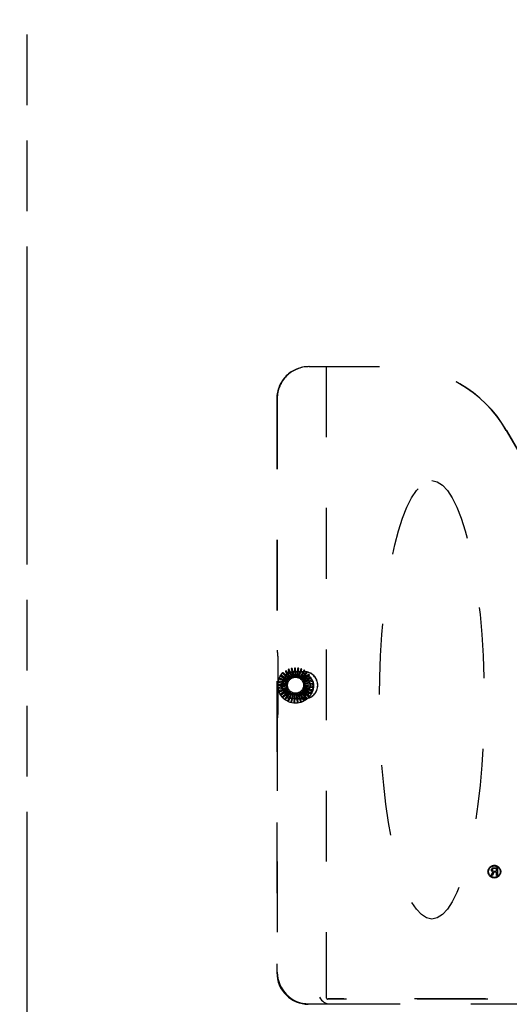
# Model space of a CAD drawing. Header units: inches. Extents: x 0 to 202, y 0 to 130.
# Tile 35 of 77: x 70 to 78, y 45 to 60. Entities that reach past the tile are written whole.
import ezdxf

# ---------------------------------------------------------------- set-up
doc = ezdxf.new("R2010")
doc.units = ezdxf.units.IN
doc.header["$LTSCALE"] = 11.091132
doc.header["$MEASUREMENT"] = 0
doc.linetypes.add('HIDDEN', pattern=[0.2, 0.1, -0.1])
doc.linetypes.add('PHANTOM', pattern=[0.8, 0.45, -0.05, 0.1, -0.05, 0.1, -0.05])
doc.layers.get('0').update_dxf_attribs({"linetype": 'CONTINUOUS'})
for name, color, linetype in [('02___PRT_ALL_AXES', 7, 'CONTINUOUS'), ('AVAILABLE_DOOR_SPACE', 7, 'CONTINUOUS'), ('DEFAULT_2', 8, 'HIDDEN'), ('DIMENSIONS', 7, 'CONTINUOUS')]:
    doc.layers.add(name, color=color, linetype=linetype)
doc.styles.get("Standard").update_dxf_attribs({"font": 'txt', "width": 0.8})
doc.dimstyles.new('DIMSTYLE_3', dxfattribs={"dimtxt": 0.925249, "dimasz": 1.186217, "dimexe": 0.09, "dimexo": 0.07, "dimgap": 0.039, "dimtad": 0, "dimtih": 1, "dimtoh": 1, "dimzin": 4, "dimdsep": 46, "dimtxsty": 'Standard', "dimblk": '_FILLED', "dimblk1": '_FILLED', "dimblk2": '_FILLED', "dimcen": 0.09, "dimadec": 0, "dimazin": 0, "dimtfac": 1, "dimtofl": 0, "dimtmove": 0, "dimatfit": 3, "dimldrblk": '_FILLED', "dimfxl": 0, "dimtolj": 1, "dimtzin": 4, "dimarcsym": 0})

# ---------------------------------------------------------------- blocks, each defined once
blk = doc.blocks.new('_FILLED')
at = {"color": 0, "linetype": 'ByBlock'}
blk.add_solid([(0, 0), (-1, 0.2), (-1, -0.2)], dxfattribs=at)
blk = doc.blocks.new('*D11')
at = {"layer": 'DIMENSIONS', "color": 2, "linetype": 'Continuous'}
for p, q in [((70.091, 85.277), (76.497, 85.277)), ((87.529, 85.277), (81.123, 85.277))]:
    blk.add_line(p, q, dxfattribs=at)
at = {"layer": 'DIMENSIONS', "color": 2, "linetype": 'Continuous', "xscale": 1.1862172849, "yscale": 1.1862172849, "zscale": 1.1862172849, "rotation": 180}
blk.add_blockref('_FILLED', (70.091, 85.277), dxfattribs=at)
at = {"layer": 'DIMENSIONS', "color": 2, "linetype": 'Continuous', "xscale": 1.1862172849, "yscale": 1.1862172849, "zscale": 1.1862172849}
blk.add_blockref('_FILLED', (87.529, 85.277), dxfattribs=at)
at = {"layer": 'DIMENSIONS', "color": 2, "linetype": 'Continuous', "insert": (78.81, 85.739), "char_height": 0.9252, "width": 3.701, "attachment_point": 2, "line_spacing_factor": 0.9}
blk.add_mtext('17.44', dxfattribs=at)
blk = doc.blocks.new('*D13')
at = {"layer": 'DIMENSIONS', "color": 2, "linetype": 'Continuous'}
for p, q in [((66.466, 83.507), (64.094, 83.507)), ((70.091, 83.507), (72.369, 83.507))]:
    blk.add_line(p, q, dxfattribs=at)
at = {"layer": 'DIMENSIONS', "color": 2, "linetype": 'Continuous', "xscale": 1.1862172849, "yscale": 1.1862172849, "zscale": 1.1862172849}
blk.add_blockref('_FILLED', (66.466, 83.507), dxfattribs=at)
at = {"layer": 'DIMENSIONS', "color": 2, "linetype": 'Continuous', "xscale": 1.1862172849, "yscale": 1.1862172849, "zscale": 1.1862172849, "rotation": 180}
blk.add_blockref('_FILLED', (70.091, 83.507), dxfattribs=at)
at = {"layer": 'DIMENSIONS', "color": 2, "linetype": 'Continuous', "insert": (72.832, 83.97), "char_height": 0.9252, "width": 2.9608, "attachment_point": 1, "line_spacing_factor": 0.9}
blk.add_mtext('3.63', dxfattribs=at)

msp = doc.modelspace()

# ---------------------------------------------------------------- linework, layer by layer
at = {"layer": '02___PRT_ALL_AXES', "color": 8, "linetype": 'HIDDEN'}
for p, q in [((77.369, 46.828), (77.392, 46.889)), ((77.387, 46.828), (77.369, 46.828)), ((77.372, 46.924), (77.374, 46.932)), ((77.372, 46.913), (77.372, 46.924)), ((77.374, 46.905), (77.372, 46.913)), ((77.374, 46.932), (77.382, 46.942)), ((77.382, 46.894), (77.374, 46.905)), ((77.382, 46.942), (77.392, 46.95)), ((77.392, 46.889), (77.382, 46.894)), ((77.39, 46.932), (77.387, 46.924)), ((77.387, 46.924), (77.387, 46.916)), ((77.387, 46.916), (77.39, 46.908)), ((77.408, 46.884), (77.387, 46.828)), ((77.395, 46.937), (77.39, 46.932)), ((77.39, 46.908), (77.395, 46.902)), ((77.392, 46.95), (77.405, 46.953)), ((77.403, 46.94), (77.395, 46.937)), ((77.395, 46.902), (77.403, 46.9)), ((77.452, 46.94), (77.403, 46.94)), ((77.403, 46.9), (77.452, 46.9)), ((77.405, 46.953), (77.468, 46.953)), ((77.452, 46.884), (77.408, 46.884)), ((77.452, 46.9), (77.452, 46.94)), ((77.452, 46.828), (77.452, 46.884)), ((77.468, 46.828), (77.452, 46.828)), ((77.468, 46.953), (77.468, 46.828))]:
    msp.add_line(p, q, dxfattribs=at)
for radius in [0.1, 0.0902]:
    msp.add_circle((77.418, 46.891), radius, dxfattribs=at)
at = {"layer": 'AVAILABLE_DOOR_SPACE', "color": 4, "linetype": 'PHANTOM'}
msp.add_line((70.091, 42.837), (70.091, 60.261), dxfattribs=at)
at = {"layer": 'DEFAULT_2', "color": 8, "linetype": 'HIDDEN'}
for p, q in [((74.508, 54.816), (75.873, 54.816)), ((74.779, 54.816), (74.779, 44.926)), ((74.006, 54.316), (74.006, 45.307)), ((74.013, 54.316), (74.013, 50.364)), ((77.603, 53.815), (78.759, 51.815)), ((77.607, 53.815), (78.761, 51.816)), ((74.021, 50.317), (74.017, 50.319)), ((74.024, 50.272), (74.024, 49.359)), ((74.25, 49.951), (74.198, 50.065)), ((74.233, 50.072), (74.259, 49.969)), ((74.277, 49.958), (74.247, 50.08)), ((74.283, 50.08), (74.288, 49.974)), ((74.304, 49.96), (74.298, 50.085)), ((74.333, 50.078), (74.319, 49.973)), ((74.331, 49.957), (74.349, 50.08)), ((74.382, 50.067), (74.348, 49.967)), ((74.357, 49.948), (74.398, 50.066)), ((74.052, 49.91), (74.151, 49.871)), ((74.17, 49.88), (74.054, 49.926)), ((74.067, 49.83), (74.171, 50.01)), ((74.075, 49.955), (74.164, 49.899)), ((74.185, 49.903), (74.08, 49.971)), ((74.105, 49.995), (74.182, 49.923)), ((74.203, 49.923), (74.113, 50.01)), ((74.143, 50.029), (74.205, 49.943)), ((74.225, 49.94), (74.153, 50.041)), ((74.182, 49.923), (74.193, 49.913)), ((74.186, 50.055), (74.23, 49.959)), ((74.196, 50.024), (74.403, 50.024)), ((74.205, 49.943), (74.213, 49.931)), ((74.23, 49.959), (74.236, 49.946)), ((74.259, 49.969), (74.262, 49.955)), ((74.288, 49.974), (74.289, 49.96)), ((74.437, 50.029), (74.3, 50.029)), ((74.3, 50.026), (74.437, 50.026)), ((74.3, 49.966), (74.437, 49.966)), ((74.3, 49.961), (74.437, 49.961)), ((74.319, 49.973), (74.317, 49.959)), ((74.348, 49.967), (74.343, 49.953)), ((74.376, 49.955), (74.369, 49.943)), ((74.428, 50.047), (74.376, 49.955)), ((74.381, 49.935), (74.444, 50.043)), ((74.401, 49.938), (74.391, 49.927)), ((74.47, 50.019), (74.401, 49.938)), ((74.402, 49.917), (74.484, 50.012)), ((74.422, 49.917), (74.411, 49.908)), ((74.42, 49.896), (74.518, 49.973)), ((74.505, 49.983), (74.422, 49.917)), ((74.428, 50.01), (74.532, 49.83)), ((74.433, 49.872), (74.544, 49.929)), ((74.533, 49.941), (74.439, 49.892)), ((74.156, 49.827), (74.031, 49.827)), ((74.156, 49.8), (74.033, 49.776)), ((74.035, 49.812), (74.141, 49.812)), ((74.161, 49.854), (74.038, 49.878)), ((74.039, 49.862), (74.143, 49.842)), ((74.041, 49.762), (74.145, 49.782)), ((74.162, 49.773), (74.046, 49.727)), ((74.171, 49.622), (74.067, 49.801)), ((74.141, 49.812), (74.155, 49.812)), ((74.143, 49.842), (74.157, 49.84)), ((74.145, 49.782), (74.159, 49.785)), ((74.151, 49.871), (74.164, 49.866)), ((74.154, 49.754), (74.167, 49.759)), ((74.164, 49.899), (74.176, 49.891)), ((74.424, 49.888), (74.424, 49.888)), ((74.439, 49.892), (74.426, 49.885)), ((74.532, 49.801), (74.428, 49.622)), ((74.434, 49.764), (74.554, 49.729)), ((74.451, 49.864), (74.437, 49.86)), ((74.453, 49.775), (74.439, 49.779)), ((74.441, 49.845), (74.561, 49.881)), ((74.442, 49.791), (74.566, 49.779)), ((74.457, 49.835), (74.443, 49.833)), ((74.458, 49.804), (74.443, 49.806)), ((74.444, 49.818), (74.568, 49.83)), ((74.552, 49.895), (74.451, 49.864)), ((74.555, 49.746), (74.453, 49.775)), ((74.562, 49.845), (74.457, 49.835)), ((74.563, 49.795), (74.458, 49.804)), ((74.056, 49.714), (74.154, 49.754)), ((74.172, 49.748), (74.067, 49.68)), ((74.079, 49.669), (74.168, 49.727)), ((74.188, 49.725), (74.097, 49.639)), ((74.111, 49.63), (74.187, 49.704)), ((74.207, 49.705), (74.134, 49.604)), ((74.15, 49.598), (74.211, 49.685)), ((74.168, 49.727), (74.18, 49.735)), ((74.229, 49.69), (74.178, 49.576)), ((74.187, 49.704), (74.198, 49.714)), ((74.194, 49.573), (74.237, 49.67)), ((74.403, 49.608), (74.196, 49.608)), ((74.211, 49.685), (74.219, 49.696)), ((74.255, 49.679), (74.225, 49.557)), ((74.237, 49.67), (74.243, 49.683)), ((74.241, 49.558), (74.266, 49.661)), ((74.266, 49.661), (74.269, 49.675)), ((74.281, 49.673), (74.275, 49.548)), ((74.291, 49.551), (74.296, 49.657)), ((74.296, 49.657), (74.296, 49.672)), ((74.437, 49.67), (74.3, 49.67)), ((74.437, 49.666), (74.3, 49.666)), ((74.437, 49.606), (74.3, 49.606)), ((74.3, 49.603), (74.437, 49.603)), ((74.309, 49.672), (74.326, 49.548)), ((74.326, 49.66), (74.324, 49.674)), ((74.341, 49.555), (74.326, 49.66)), ((74.336, 49.676), (74.377, 49.558)), ((74.355, 49.667), (74.35, 49.681)), ((74.39, 49.567), (74.355, 49.667)), ((74.362, 49.686), (74.424, 49.577)), ((74.382, 49.68), (74.375, 49.693)), ((74.436, 49.589), (74.382, 49.68)), ((74.385, 49.7), (74.467, 49.605)), ((74.406, 49.699), (74.397, 49.709)), ((74.406, 49.718), (74.504, 49.641)), ((74.476, 49.619), (74.406, 49.699)), ((74.426, 49.721), (74.415, 49.73)), ((74.422, 49.74), (74.533, 49.683)), ((74.51, 49.656), (74.426, 49.721)), ((74.442, 49.747), (74.429, 49.753)), ((74.537, 49.699), (74.442, 49.747)), ((74.021, 49.314), (74.017, 49.313)), ((74.013, 49.268), (74.013, 45.314)), ((74.511, 44.816), (74.831, 44.816)), ((86.188, 44.889), (74.799, 44.889)), ((74.831, 44.816), (86.155, 44.816)), ((86.15, 44.895), (74.837, 44.895))]:
    msp.add_line(p, q, dxfattribs=at)
for points in [[(74.198, 50.065), (74.198, 50.065), (74.198, 50.065), (74.198, 50.065), (74.198, 50.066), (74.198, 50.066), (74.197, 50.066), (74.197, 50.066), (74.197, 50.066), (74.197, 50.066), (74.196, 50.065), (74.196, 50.065), (74.196, 50.065), (74.196, 50.065), (74.195, 50.065), (74.195, 50.065), (74.195, 50.065), (74.195, 50.065), (74.194, 50.065), (74.194, 50.065), (74.194, 50.065)], [(74.234, 50.078), (74.234, 50.078), (74.233, 50.078), (74.233, 50.078), (74.233, 50.077), (74.233, 50.077), (74.233, 50.076), (74.232, 50.076), (74.232, 50.075), (74.232, 50.075), (74.233, 50.074), (74.233, 50.074), (74.233, 50.073), (74.233, 50.073), (74.233, 50.072)], [(74.247, 50.08), (74.247, 50.08), (74.247, 50.08), (74.247, 50.08), (74.247, 50.08), (74.247, 50.08), (74.246, 50.08), (74.246, 50.08), (74.246, 50.08), (74.246, 50.08), (74.246, 50.08), (74.245, 50.08), (74.245, 50.08), (74.245, 50.08), (74.244, 50.08), (74.244, 50.08), (74.244, 50.08), (74.244, 50.08), (74.243, 50.08), (74.243, 50.08), (74.243, 50.08)], [(74.285, 50.086), (74.285, 50.086), (74.284, 50.086), (74.284, 50.085), (74.284, 50.085), (74.283, 50.085), (74.283, 50.084), (74.283, 50.084), (74.283, 50.083), (74.283, 50.083), (74.283, 50.082), (74.283, 50.082), (74.283, 50.081), (74.283, 50.081), (74.283, 50.08)], [(74.298, 50.085), (74.298, 50.085), (74.298, 50.085), (74.298, 50.085), (74.298, 50.085), (74.298, 50.086), (74.297, 50.086), (74.297, 50.086), (74.297, 50.086), (74.297, 50.086), (74.297, 50.086), (74.296, 50.086), (74.296, 50.086), (74.296, 50.086), (74.295, 50.086), (74.295, 50.086), (74.295, 50.086), (74.295, 50.086), (74.294, 50.086), (74.294, 50.086), (74.294, 50.086)], [(74.336, 50.084), (74.336, 50.084), (74.335, 50.084), (74.335, 50.083), (74.335, 50.083), (74.334, 50.083), (74.334, 50.083), (74.334, 50.082), (74.334, 50.082), (74.334, 50.081), (74.333, 50.081), (74.333, 50.08), (74.333, 50.08), (74.333, 50.079), (74.333, 50.078)], [(74.349, 50.08), (74.349, 50.08), (74.349, 50.081), (74.349, 50.081), (74.349, 50.081), (74.349, 50.081), (74.349, 50.081), (74.348, 50.081), (74.348, 50.081), (74.348, 50.082), (74.348, 50.082), (74.347, 50.082), (74.347, 50.082), (74.347, 50.082), (74.347, 50.082), (74.346, 50.082), (74.346, 50.082), (74.346, 50.082), (74.346, 50.082), (74.345, 50.082), (74.345, 50.082)], [(74.386, 50.072), (74.386, 50.072), (74.386, 50.072), (74.385, 50.072), (74.385, 50.072), (74.384, 50.072), (74.384, 50.071), (74.384, 50.071), (74.383, 50.07), (74.383, 50.07), (74.383, 50.07), (74.383, 50.069), (74.382, 50.068), (74.382, 50.068), (74.382, 50.067)], [(74.398, 50.066), (74.398, 50.066), (74.398, 50.066), (74.398, 50.067), (74.398, 50.067), (74.398, 50.067), (74.398, 50.067), (74.398, 50.067), (74.397, 50.067), (74.397, 50.068), (74.397, 50.068), (74.397, 50.068), (74.397, 50.068), (74.396, 50.068), (74.396, 50.068), (74.396, 50.068), (74.396, 50.068), (74.395, 50.069), (74.395, 50.069), (74.395, 50.069), (74.395, 50.069)], [(74.048, 49.915), (74.048, 49.914), (74.048, 49.914), (74.048, 49.914), (74.048, 49.913), (74.048, 49.913), (74.049, 49.912), (74.049, 49.912), (74.049, 49.912), (74.05, 49.911), (74.05, 49.911), (74.051, 49.911), (74.051, 49.911), (74.052, 49.91), (74.052, 49.91)], [(74.054, 49.926), (74.054, 49.926), (74.054, 49.926), (74.054, 49.926), (74.054, 49.926), (74.053, 49.926), (74.053, 49.926), (74.053, 49.926), (74.053, 49.926), (74.053, 49.926), (74.053, 49.925), (74.053, 49.925), (74.052, 49.925), (74.052, 49.925), (74.052, 49.924), (74.052, 49.924), (74.052, 49.924), (74.052, 49.924), (74.052, 49.923), (74.051, 49.923), (74.051, 49.923)], [(74.071, 49.961), (74.071, 49.96), (74.071, 49.96), (74.071, 49.959), (74.071, 49.959), (74.071, 49.959), (74.071, 49.958), (74.072, 49.958), (74.072, 49.957), (74.072, 49.957), (74.073, 49.957), (74.073, 49.956), (74.074, 49.956), (74.074, 49.956), (74.075, 49.955)], [(74.08, 49.971), (74.079, 49.971), (74.079, 49.971), (74.079, 49.971), (74.079, 49.971), (74.079, 49.971), (74.079, 49.971), (74.078, 49.971), (74.078, 49.97), (74.078, 49.97), (74.078, 49.97), (74.078, 49.97), (74.078, 49.97), (74.077, 49.97), (74.077, 49.969), (74.077, 49.969), (74.077, 49.969), (74.077, 49.969), (74.076, 49.968), (74.076, 49.968), (74.076, 49.968)], [(74.103, 50.001), (74.103, 50.001), (74.102, 50), (74.102, 50), (74.102, 50), (74.102, 49.999), (74.102, 49.999), (74.103, 49.998), (74.103, 49.998), (74.103, 49.998), (74.103, 49.997), (74.104, 49.997), (74.104, 49.996), (74.105, 49.996), (74.105, 49.995)], [(74.113, 50.01), (74.113, 50.01), (74.113, 50.01), (74.112, 50.01), (74.112, 50.01), (74.112, 50.01), (74.112, 50.01), (74.112, 50.01), (74.111, 50.009), (74.111, 50.009), (74.111, 50.009), (74.111, 50.009), (74.111, 50.009), (74.11, 50.009), (74.11, 50.009), (74.11, 50.008), (74.11, 50.008), (74.11, 50.008), (74.109, 50.008), (74.109, 50.008), (74.109, 50.007)], [(74.141, 50.035), (74.141, 50.035), (74.141, 50.034), (74.141, 50.034), (74.141, 50.034), (74.141, 50.033), (74.141, 50.033), (74.141, 50.032), (74.141, 50.032), (74.141, 50.031), (74.141, 50.031), (74.142, 50.03), (74.142, 50.03), (74.142, 50.029), (74.143, 50.029)], [(74.153, 50.041), (74.153, 50.042), (74.153, 50.042), (74.153, 50.042), (74.152, 50.042), (74.152, 50.042), (74.152, 50.042), (74.152, 50.042), (74.152, 50.042), (74.151, 50.042), (74.151, 50.041), (74.151, 50.041), (74.151, 50.041), (74.15, 50.041), (74.15, 50.041), (74.15, 50.041), (74.15, 50.041), (74.149, 50.041), (74.149, 50.04), (74.149, 50.04), (74.149, 50.04)], [(74.186, 50.061), (74.185, 50.061), (74.185, 50.061), (74.185, 50.06), (74.185, 50.06), (74.185, 50.059), (74.184, 50.059), (74.185, 50.059), (74.185, 50.058), (74.185, 50.058), (74.185, 50.057), (74.185, 50.056), (74.185, 50.056), (74.185, 50.055), (74.186, 50.055)], [(74.193, 49.913), (74.193, 49.912), (74.192, 49.912), (74.192, 49.911), (74.192, 49.911), (74.191, 49.91), (74.191, 49.91)], [(74.203, 49.923), (74.205, 49.925), (74.207, 49.926), (74.209, 49.927), (74.211, 49.929)], [(74.213, 49.931), (74.213, 49.931), (74.212, 49.93), (74.212, 49.93), (74.212, 49.929), (74.211, 49.929), (74.211, 49.929)], [(74.225, 49.94), (74.227, 49.941), (74.229, 49.942), (74.232, 49.942), (74.234, 49.943)], [(74.236, 49.946), (74.236, 49.945), (74.236, 49.945), (74.235, 49.944), (74.235, 49.944), (74.234, 49.944), (74.234, 49.943)], [(74.25, 49.951), (74.252, 49.952), (74.255, 49.953), (74.257, 49.953), (74.259, 49.954)], [(74.262, 49.955), (74.262, 49.955), (74.261, 49.954), (74.261, 49.954), (74.26, 49.954), (74.259, 49.954), (74.259, 49.954)], [(74.277, 49.958), (74.279, 49.958), (74.281, 49.959), (74.283, 49.959), (74.286, 49.959)], [(74.289, 49.96), (74.289, 49.959), (74.288, 49.959), (74.287, 49.959), (74.287, 49.959), (74.286, 49.959), (74.286, 49.959)], [(74.304, 49.96), (74.306, 49.96), (74.309, 49.96), (74.311, 49.959), (74.313, 49.959)], [(74.317, 49.959), (74.316, 49.959), (74.315, 49.959), (74.315, 49.959), (74.314, 49.959), (74.314, 49.959), (74.313, 49.959)], [(74.331, 49.957), (74.333, 49.956), (74.336, 49.955), (74.338, 49.954), (74.34, 49.954)], [(74.343, 49.953), (74.343, 49.953), (74.342, 49.953), (74.342, 49.953), (74.341, 49.953), (74.34, 49.953), (74.34, 49.954)], [(74.357, 49.948), (74.359, 49.947), (74.361, 49.946), (74.363, 49.945), (74.365, 49.944)], [(74.369, 49.943), (74.368, 49.943), (74.367, 49.943), (74.367, 49.943), (74.366, 49.943), (74.366, 49.943), (74.365, 49.944)], [(74.381, 49.935), (74.383, 49.933), (74.385, 49.932), (74.386, 49.93), (74.388, 49.929)], [(74.391, 49.927), (74.391, 49.927), (74.39, 49.928), (74.39, 49.928), (74.389, 49.928), (74.389, 49.928), (74.388, 49.929)], [(74.402, 49.917), (74.404, 49.915), (74.405, 49.914), (74.406, 49.912), (74.408, 49.91)], [(74.411, 49.908), (74.41, 49.908), (74.41, 49.908), (74.409, 49.909), (74.409, 49.909), (74.408, 49.91), (74.408, 49.91)], [(74.433, 50.051), (74.433, 50.051), (74.432, 50.051), (74.432, 50.051), (74.432, 50.051), (74.431, 50.051), (74.431, 50.051), (74.43, 50.05), (74.43, 50.05), (74.43, 50.05), (74.429, 50.049), (74.429, 50.049), (74.429, 50.048), (74.428, 50.048), (74.428, 50.047)], [(74.444, 50.043), (74.444, 50.043), (74.444, 50.043), (74.444, 50.043), (74.444, 50.044), (74.444, 50.044), (74.444, 50.044), (74.443, 50.044), (74.443, 50.044), (74.443, 50.045), (74.443, 50.045), (74.443, 50.045), (74.443, 50.045), (74.442, 50.045), (74.442, 50.045), (74.442, 50.046), (74.442, 50.046), (74.441, 50.046), (74.441, 50.046), (74.441, 50.046), (74.441, 50.046)], [(74.475, 50.021), (74.475, 50.022), (74.475, 50.022), (74.474, 50.022), (74.474, 50.022), (74.473, 50.022), (74.473, 50.022), (74.472, 50.021), (74.472, 50.021), (74.472, 50.021), (74.471, 50.02), (74.471, 50.02), (74.47, 50.02), (74.47, 50.019), (74.47, 50.019)], [(74.484, 50.012), (74.484, 50.012), (74.484, 50.012), (74.484, 50.012), (74.484, 50.012), (74.484, 50.012), (74.484, 50.013), (74.484, 50.013), (74.484, 50.013), (74.484, 50.013), (74.484, 50.013), (74.484, 50.014), (74.483, 50.014), (74.483, 50.014), (74.483, 50.014), (74.483, 50.014), (74.483, 50.015), (74.482, 50.015), (74.482, 50.015), (74.482, 50.015), (74.482, 50.016)], [(74.511, 49.984), (74.511, 49.985), (74.51, 49.985), (74.51, 49.985), (74.509, 49.985), (74.509, 49.985), (74.509, 49.985), (74.508, 49.985), (74.508, 49.985), (74.507, 49.985), (74.507, 49.984), (74.506, 49.984), (74.506, 49.984), (74.505, 49.983), (74.505, 49.983)], [(74.518, 49.973), (74.518, 49.973), (74.518, 49.973), (74.518, 49.974), (74.518, 49.974), (74.518, 49.974), (74.518, 49.974), (74.518, 49.974), (74.518, 49.975), (74.518, 49.975), (74.518, 49.975), (74.518, 49.975), (74.518, 49.975), (74.517, 49.976), (74.517, 49.976), (74.517, 49.976), (74.517, 49.976), (74.517, 49.977), (74.517, 49.977), (74.516, 49.977), (74.516, 49.977)], [(74.539, 49.941), (74.539, 49.942), (74.538, 49.942), (74.538, 49.942), (74.538, 49.942), (74.537, 49.942), (74.537, 49.942), (74.536, 49.942), (74.536, 49.942), (74.535, 49.942), (74.535, 49.942), (74.534, 49.942), (74.534, 49.942), (74.533, 49.941), (74.533, 49.941)], [(74.544, 49.929), (74.544, 49.929), (74.544, 49.929), (74.544, 49.929), (74.544, 49.929), (74.544, 49.93), (74.544, 49.93), (74.544, 49.93), (74.544, 49.93), (74.544, 49.931), (74.544, 49.931), (74.544, 49.931), (74.544, 49.931), (74.544, 49.932), (74.544, 49.932), (74.544, 49.932), (74.543, 49.932), (74.543, 49.933), (74.543, 49.933), (74.543, 49.933), (74.543, 49.934)], [(74.031, 49.827), (74.031, 49.827), (74.03, 49.827), (74.03, 49.827), (74.03, 49.827), (74.03, 49.827), (74.03, 49.827), (74.03, 49.826), (74.03, 49.826), (74.03, 49.826), (74.03, 49.826), (74.03, 49.826), (74.03, 49.825), (74.03, 49.825), (74.03, 49.825), (74.029, 49.824), (74.029, 49.824), (74.029, 49.824), (74.029, 49.824), (74.029, 49.823), (74.029, 49.823)], [(74.029, 49.814), (74.029, 49.814), (74.029, 49.813), (74.03, 49.813), (74.03, 49.813), (74.03, 49.812), (74.031, 49.812), (74.031, 49.812), (74.032, 49.812), (74.032, 49.812), (74.033, 49.812), (74.033, 49.812), (74.034, 49.812), (74.034, 49.812), (74.035, 49.812)], [(74.033, 49.776), (74.033, 49.776), (74.033, 49.776), (74.033, 49.776), (74.033, 49.776), (74.033, 49.776), (74.033, 49.775), (74.033, 49.775), (74.033, 49.775), (74.033, 49.775), (74.033, 49.775), (74.033, 49.774), (74.033, 49.774), (74.033, 49.774), (74.033, 49.773), (74.033, 49.773), (74.033, 49.773), (74.033, 49.773), (74.033, 49.772), (74.033, 49.772), (74.033, 49.772)], [(74.034, 49.865), (74.034, 49.865), (74.034, 49.865), (74.034, 49.864), (74.034, 49.864), (74.034, 49.863), (74.035, 49.863), (74.035, 49.863), (74.036, 49.863), (74.036, 49.862), (74.037, 49.862), (74.037, 49.862), (74.038, 49.862), (74.038, 49.862), (74.039, 49.862)], [(74.034, 49.763), (74.035, 49.763), (74.035, 49.762), (74.035, 49.762), (74.035, 49.762), (74.036, 49.762), (74.036, 49.761), (74.037, 49.761), (74.037, 49.761), (74.038, 49.761), (74.038, 49.761), (74.039, 49.761), (74.039, 49.761), (74.04, 49.761), (74.041, 49.762)], [(74.038, 49.878), (74.038, 49.878), (74.037, 49.878), (74.037, 49.878), (74.037, 49.878), (74.037, 49.878), (74.037, 49.877), (74.037, 49.877), (74.037, 49.877), (74.037, 49.877), (74.036, 49.877), (74.036, 49.876), (74.036, 49.876), (74.036, 49.876), (74.036, 49.876), (74.036, 49.875), (74.036, 49.875), (74.036, 49.875), (74.036, 49.874), (74.036, 49.874), (74.036, 49.874)], [(74.155, 49.812), (74.156, 49.812), (74.156, 49.811), (74.156, 49.811), (74.156, 49.81), (74.156, 49.809), (74.156, 49.809)], [(74.156, 49.827), (74.156, 49.83), (74.157, 49.832), (74.157, 49.834), (74.157, 49.836)], [(74.156, 49.8), (74.156, 49.802), (74.156, 49.804), (74.156, 49.807), (74.156, 49.809)], [(74.157, 49.84), (74.157, 49.839), (74.158, 49.839), (74.158, 49.838), (74.158, 49.837), (74.158, 49.837), (74.157, 49.836)], [(74.159, 49.785), (74.159, 49.785), (74.159, 49.784), (74.16, 49.784), (74.16, 49.783), (74.16, 49.782), (74.16, 49.782)], [(74.162, 49.773), (74.161, 49.775), (74.161, 49.777), (74.161, 49.78), (74.16, 49.782)], [(74.161, 49.854), (74.161, 49.856), (74.162, 49.859), (74.163, 49.861), (74.164, 49.863)], [(74.164, 49.866), (74.164, 49.866), (74.164, 49.865), (74.164, 49.864), (74.164, 49.864), (74.164, 49.863), (74.164, 49.863)], [(74.167, 49.759), (74.167, 49.759), (74.168, 49.758), (74.168, 49.758), (74.169, 49.757), (74.169, 49.757), (74.169, 49.756)], [(74.172, 49.748), (74.172, 49.75), (74.171, 49.752), (74.17, 49.754), (74.169, 49.756)], [(74.17, 49.88), (74.171, 49.882), (74.173, 49.884), (74.174, 49.886), (74.175, 49.887)], [(74.176, 49.891), (74.176, 49.89), (74.176, 49.89), (74.176, 49.889), (74.176, 49.888), (74.175, 49.888), (74.175, 49.887)], [(74.185, 49.903), (74.186, 49.905), (74.188, 49.907), (74.189, 49.908), (74.191, 49.91)], [(74.42, 49.896), (74.42, 49.895), (74.421, 49.893), (74.422, 49.892), (74.422, 49.891), (74.423, 49.889), (74.424, 49.888)], [(74.426, 49.885), (74.426, 49.885), (74.425, 49.886), (74.425, 49.886), (74.424, 49.887), (74.424, 49.887), (74.424, 49.888)], [(74.429, 49.753), (74.429, 49.754), (74.429, 49.754), (74.43, 49.755), (74.43, 49.755), (74.43, 49.756), (74.43, 49.757)], [(74.434, 49.764), (74.433, 49.762), (74.432, 49.76), (74.431, 49.758), (74.43, 49.757)], [(74.433, 49.872), (74.433, 49.87), (74.434, 49.867), (74.434, 49.865), (74.435, 49.863)], [(74.437, 49.86), (74.436, 49.86), (74.436, 49.861), (74.436, 49.861), (74.435, 49.862), (74.435, 49.863), (74.435, 49.863)], [(74.442, 49.791), (74.441, 49.789), (74.44, 49.787), (74.44, 49.784), (74.439, 49.782)], [(74.439, 49.779), (74.439, 49.779), (74.439, 49.78), (74.439, 49.781), (74.439, 49.781), (74.439, 49.782), (74.439, 49.782)], [(74.441, 49.845), (74.441, 49.843), (74.441, 49.841), (74.441, 49.839), (74.442, 49.837)], [(74.443, 49.833), (74.442, 49.834), (74.442, 49.834), (74.442, 49.835), (74.442, 49.835), (74.442, 49.836), (74.442, 49.837)], [(74.444, 49.818), (74.444, 49.816), (74.443, 49.814), (74.443, 49.812), (74.443, 49.809)], [(74.443, 49.806), (74.443, 49.806), (74.443, 49.807), (74.443, 49.808), (74.443, 49.808), (74.443, 49.809), (74.443, 49.809)], [(74.558, 49.894), (74.558, 49.894), (74.558, 49.894), (74.558, 49.895), (74.557, 49.895), (74.557, 49.895), (74.557, 49.895), (74.556, 49.895), (74.556, 49.895), (74.555, 49.895), (74.554, 49.895), (74.554, 49.895), (74.553, 49.895), (74.553, 49.895), (74.552, 49.895)], [(74.561, 49.881), (74.561, 49.881), (74.561, 49.881), (74.561, 49.881), (74.561, 49.881), (74.561, 49.881), (74.561, 49.882), (74.561, 49.882), (74.561, 49.882), (74.561, 49.882), (74.561, 49.882), (74.561, 49.883), (74.561, 49.883), (74.561, 49.883), (74.561, 49.884), (74.561, 49.884), (74.561, 49.884), (74.561, 49.884), (74.561, 49.885), (74.561, 49.885), (74.561, 49.885)], [(74.568, 49.843), (74.568, 49.844), (74.568, 49.844), (74.568, 49.844), (74.568, 49.845), (74.567, 49.845), (74.567, 49.845), (74.566, 49.845), (74.566, 49.845), (74.565, 49.845), (74.565, 49.845), (74.564, 49.845), (74.564, 49.845), (74.563, 49.845), (74.562, 49.845)], [(74.569, 49.792), (74.569, 49.792), (74.569, 49.793), (74.568, 49.793), (74.568, 49.793), (74.568, 49.794), (74.568, 49.794), (74.567, 49.794), (74.567, 49.794), (74.566, 49.795), (74.566, 49.795), (74.565, 49.795), (74.565, 49.795), (74.564, 49.795), (74.563, 49.795)], [(74.566, 49.779), (74.566, 49.779), (74.566, 49.779), (74.566, 49.779), (74.567, 49.779), (74.567, 49.779), (74.567, 49.78), (74.567, 49.78), (74.567, 49.78), (74.567, 49.78), (74.567, 49.78), (74.567, 49.781), (74.567, 49.781), (74.567, 49.781), (74.568, 49.781), (74.568, 49.782), (74.568, 49.782), (74.568, 49.782), (74.568, 49.783), (74.568, 49.783), (74.568, 49.783)], [(74.568, 49.83), (74.568, 49.83), (74.568, 49.83), (74.569, 49.83), (74.569, 49.83), (74.569, 49.831), (74.569, 49.831), (74.569, 49.831), (74.569, 49.831), (74.569, 49.832), (74.569, 49.832), (74.569, 49.832), (74.569, 49.832), (74.569, 49.833), (74.569, 49.833), (74.569, 49.833), (74.569, 49.833), (74.569, 49.834), (74.569, 49.834), (74.569, 49.834), (74.569, 49.835)], [(74.046, 49.727), (74.046, 49.727), (74.046, 49.726), (74.045, 49.726), (74.045, 49.726), (74.045, 49.726), (74.045, 49.726), (74.045, 49.725), (74.045, 49.725), (74.045, 49.725), (74.045, 49.725), (74.045, 49.725), (74.045, 49.724), (74.046, 49.724), (74.046, 49.724), (74.046, 49.723), (74.046, 49.723), (74.046, 49.723), (74.046, 49.723), (74.046, 49.722), (74.046, 49.722)], [(74.049, 49.714), (74.049, 49.714), (74.05, 49.713), (74.05, 49.713), (74.05, 49.713), (74.051, 49.713), (74.051, 49.713), (74.052, 49.713), (74.052, 49.713), (74.053, 49.713), (74.053, 49.713), (74.054, 49.713), (74.054, 49.713), (74.055, 49.713), (74.056, 49.714)], [(74.067, 49.68), (74.067, 49.68), (74.067, 49.68), (74.067, 49.68), (74.067, 49.68), (74.067, 49.679), (74.067, 49.679), (74.067, 49.679), (74.067, 49.679), (74.067, 49.679), (74.067, 49.678), (74.067, 49.678), (74.067, 49.678), (74.068, 49.678), (74.068, 49.677), (74.068, 49.677), (74.068, 49.677), (74.068, 49.677), (74.068, 49.676), (74.068, 49.676), (74.069, 49.676)], [(74.073, 49.668), (74.073, 49.668), (74.074, 49.668), (74.074, 49.668), (74.074, 49.667), (74.075, 49.667), (74.075, 49.667), (74.076, 49.668), (74.076, 49.668), (74.077, 49.668), (74.077, 49.668), (74.078, 49.668), (74.078, 49.669), (74.079, 49.669), (74.079, 49.669)], [(74.097, 49.639), (74.097, 49.639), (74.097, 49.638), (74.097, 49.638), (74.097, 49.638), (74.097, 49.638), (74.097, 49.638), (74.097, 49.637), (74.097, 49.637), (74.097, 49.637), (74.097, 49.637), (74.098, 49.637), (74.098, 49.636), (74.098, 49.636), (74.098, 49.636), (74.098, 49.636), (74.098, 49.635), (74.099, 49.635), (74.099, 49.635), (74.099, 49.635), (74.099, 49.634)], [(74.105, 49.628), (74.105, 49.628), (74.106, 49.628), (74.106, 49.628), (74.107, 49.628), (74.107, 49.628), (74.107, 49.628), (74.108, 49.628), (74.108, 49.628), (74.109, 49.628), (74.109, 49.629), (74.11, 49.629), (74.11, 49.629), (74.111, 49.63), (74.111, 49.63)], [(74.134, 49.604), (74.134, 49.603), (74.134, 49.603), (74.134, 49.603), (74.134, 49.603), (74.134, 49.603), (74.134, 49.603), (74.135, 49.602), (74.135, 49.602), (74.135, 49.602), (74.135, 49.602), (74.135, 49.602), (74.135, 49.601), (74.136, 49.601), (74.136, 49.601), (74.136, 49.601), (74.136, 49.601), (74.136, 49.6), (74.137, 49.6), (74.137, 49.6), (74.137, 49.6)], [(74.18, 49.735), (74.181, 49.735), (74.181, 49.734), (74.182, 49.734), (74.182, 49.733), (74.182, 49.733), (74.183, 49.732)], [(74.188, 49.725), (74.186, 49.727), (74.185, 49.729), (74.184, 49.731), (74.183, 49.732)], [(74.198, 49.714), (74.198, 49.714), (74.199, 49.713), (74.199, 49.713), (74.2, 49.713), (74.2, 49.712), (74.201, 49.712)], [(74.207, 49.705), (74.205, 49.707), (74.204, 49.709), (74.202, 49.71), (74.201, 49.712)], [(74.219, 49.696), (74.219, 49.696), (74.22, 49.696), (74.221, 49.696), (74.221, 49.696), (74.222, 49.695), (74.222, 49.695)], [(74.229, 49.69), (74.228, 49.691), (74.226, 49.692), (74.224, 49.694), (74.222, 49.695)], [(74.243, 49.683), (74.243, 49.683), (74.244, 49.683), (74.245, 49.683), (74.245, 49.683), (74.246, 49.683), (74.246, 49.683)], [(74.255, 49.679), (74.252, 49.68), (74.25, 49.681), (74.248, 49.682), (74.246, 49.683)], [(74.269, 49.675), (74.27, 49.675), (74.27, 49.675), (74.271, 49.675), (74.271, 49.675), (74.272, 49.675), (74.273, 49.675)], [(74.281, 49.673), (74.279, 49.673), (74.277, 49.674), (74.275, 49.674), (74.273, 49.675)], [(74.296, 49.672), (74.297, 49.672), (74.297, 49.672), (74.298, 49.672), (74.299, 49.672), (74.299, 49.672), (74.3, 49.672)], [(74.309, 49.672), (74.306, 49.672), (74.304, 49.672), (74.302, 49.672), (74.3, 49.672)], [(74.324, 49.674), (74.324, 49.674), (74.325, 49.674), (74.325, 49.675), (74.326, 49.675), (74.326, 49.675), (74.327, 49.675)], [(74.336, 49.676), (74.334, 49.676), (74.331, 49.676), (74.329, 49.675), (74.327, 49.675)], [(74.35, 49.681), (74.35, 49.681), (74.351, 49.682), (74.351, 49.682), (74.352, 49.682), (74.353, 49.683), (74.353, 49.683)], [(74.362, 49.686), (74.359, 49.685), (74.357, 49.684), (74.355, 49.683), (74.353, 49.683)], [(74.375, 49.693), (74.375, 49.693), (74.375, 49.694), (74.376, 49.694), (74.376, 49.695), (74.377, 49.695), (74.377, 49.695)], [(74.385, 49.7), (74.383, 49.699), (74.381, 49.697), (74.379, 49.696), (74.377, 49.695)], [(74.397, 49.709), (74.397, 49.71), (74.397, 49.71), (74.397, 49.711), (74.398, 49.711), (74.398, 49.712), (74.399, 49.712)], [(74.406, 49.718), (74.404, 49.717), (74.402, 49.715), (74.4, 49.714), (74.399, 49.712)], [(74.415, 49.73), (74.415, 49.73), (74.415, 49.731), (74.416, 49.731), (74.416, 49.732), (74.416, 49.732), (74.417, 49.733)], [(74.422, 49.74), (74.421, 49.738), (74.419, 49.736), (74.418, 49.735), (74.417, 49.733)], [(74.467, 49.605), (74.467, 49.605), (74.467, 49.605), (74.467, 49.605), (74.468, 49.605), (74.468, 49.605), (74.468, 49.605), (74.468, 49.605), (74.468, 49.605), (74.469, 49.605), (74.469, 49.606), (74.469, 49.606), (74.469, 49.606), (74.469, 49.606), (74.47, 49.606), (74.47, 49.606), (74.47, 49.606), (74.47, 49.607), (74.471, 49.607), (74.471, 49.607), (74.471, 49.607)], [(74.478, 49.613), (74.478, 49.613), (74.478, 49.613), (74.478, 49.614), (74.479, 49.614), (74.479, 49.615), (74.478, 49.615), (74.478, 49.616), (74.478, 49.616), (74.478, 49.616), (74.478, 49.617), (74.477, 49.617), (74.477, 49.618), (74.476, 49.618), (74.476, 49.619)], [(74.504, 49.641), (74.504, 49.641), (74.504, 49.641), (74.504, 49.641), (74.504, 49.641), (74.505, 49.641), (74.505, 49.641), (74.505, 49.641), (74.505, 49.641), (74.505, 49.641), (74.506, 49.641), (74.506, 49.642), (74.506, 49.642), (74.506, 49.642), (74.506, 49.642), (74.507, 49.642), (74.507, 49.642), (74.507, 49.643), (74.507, 49.643), (74.507, 49.643), (74.508, 49.643)], [(74.513, 49.65), (74.513, 49.651), (74.513, 49.651), (74.513, 49.651), (74.513, 49.652), (74.513, 49.652), (74.513, 49.653), (74.513, 49.653), (74.513, 49.653), (74.512, 49.654), (74.512, 49.654), (74.512, 49.655), (74.511, 49.655), (74.511, 49.655), (74.51, 49.656)], [(74.533, 49.683), (74.533, 49.683), (74.534, 49.683), (74.534, 49.683), (74.534, 49.683), (74.534, 49.683), (74.534, 49.683), (74.534, 49.683), (74.535, 49.683), (74.535, 49.683), (74.535, 49.684), (74.535, 49.684), (74.535, 49.684), (74.535, 49.684), (74.536, 49.684), (74.536, 49.685), (74.536, 49.685), (74.536, 49.685), (74.536, 49.685), (74.536, 49.686), (74.537, 49.686)], [(74.541, 49.694), (74.541, 49.694), (74.541, 49.694), (74.541, 49.695), (74.541, 49.695), (74.54, 49.696), (74.54, 49.696), (74.54, 49.696), (74.54, 49.697), (74.539, 49.697), (74.539, 49.697), (74.538, 49.698), (74.538, 49.698), (74.537, 49.698), (74.537, 49.699)], [(74.554, 49.729), (74.554, 49.729), (74.555, 49.729), (74.555, 49.729), (74.555, 49.729), (74.555, 49.73), (74.555, 49.73), (74.555, 49.73), (74.555, 49.73), (74.556, 49.73), (74.556, 49.73), (74.556, 49.731), (74.556, 49.731), (74.556, 49.731), (74.556, 49.731), (74.556, 49.732), (74.556, 49.732), (74.557, 49.732), (74.557, 49.733), (74.557, 49.733), (74.557, 49.733)], [(74.559, 49.741), (74.559, 49.742), (74.559, 49.742), (74.559, 49.743), (74.559, 49.743), (74.559, 49.743), (74.559, 49.744), (74.558, 49.744), (74.558, 49.744), (74.557, 49.745), (74.557, 49.745), (74.556, 49.745), (74.556, 49.745), (74.555, 49.745), (74.555, 49.746)], [(74.144, 49.595), (74.145, 49.595), (74.145, 49.594), (74.145, 49.594), (74.146, 49.594), (74.146, 49.595), (74.147, 49.595), (74.147, 49.595), (74.147, 49.595), (74.148, 49.596), (74.148, 49.596), (74.149, 49.596), (74.149, 49.597), (74.149, 49.597), (74.15, 49.598)], [(74.178, 49.576), (74.177, 49.576), (74.177, 49.576), (74.178, 49.576), (74.178, 49.576), (74.178, 49.575), (74.178, 49.575), (74.178, 49.575), (74.178, 49.575), (74.178, 49.575), (74.178, 49.575), (74.179, 49.574), (74.179, 49.574), (74.179, 49.574), (74.179, 49.574), (74.18, 49.574), (74.18, 49.574), (74.18, 49.573), (74.18, 49.573), (74.181, 49.573), (74.181, 49.573)], [(74.189, 49.569), (74.189, 49.569), (74.19, 49.569), (74.19, 49.569), (74.19, 49.569), (74.191, 49.57), (74.191, 49.57), (74.192, 49.57), (74.192, 49.57), (74.192, 49.571), (74.192, 49.571), (74.193, 49.572), (74.193, 49.572), (74.193, 49.573), (74.194, 49.573)], [(74.225, 49.557), (74.225, 49.557), (74.225, 49.557), (74.225, 49.557), (74.225, 49.557), (74.225, 49.557), (74.226, 49.556), (74.226, 49.556), (74.226, 49.556), (74.226, 49.556), (74.226, 49.556), (74.227, 49.556), (74.227, 49.556), (74.227, 49.556), (74.227, 49.556), (74.228, 49.555), (74.228, 49.555), (74.228, 49.555), (74.228, 49.555), (74.229, 49.555), (74.229, 49.555)], [(74.237, 49.553), (74.238, 49.553), (74.238, 49.553), (74.239, 49.553), (74.239, 49.553), (74.239, 49.553), (74.24, 49.554), (74.24, 49.554), (74.24, 49.555), (74.241, 49.555), (74.241, 49.556), (74.241, 49.556), (74.241, 49.557), (74.241, 49.557), (74.241, 49.558)], [(74.275, 49.548), (74.275, 49.548), (74.275, 49.548), (74.276, 49.548), (74.276, 49.547), (74.276, 49.547), (74.276, 49.547), (74.276, 49.547), (74.276, 49.547), (74.277, 49.547), (74.277, 49.547), (74.277, 49.547), (74.277, 49.547), (74.278, 49.547), (74.278, 49.547), (74.278, 49.547), (74.278, 49.547), (74.279, 49.546), (74.279, 49.546), (74.279, 49.546), (74.28, 49.546)], [(74.288, 49.546), (74.289, 49.546), (74.289, 49.546), (74.29, 49.546), (74.29, 49.546), (74.29, 49.547), (74.29, 49.547), (74.291, 49.548), (74.291, 49.548), (74.291, 49.549), (74.291, 49.549), (74.291, 49.55), (74.291, 49.55), (74.291, 49.551), (74.291, 49.551)], [(74.326, 49.548), (74.327, 49.548), (74.327, 49.548), (74.327, 49.548), (74.327, 49.548), (74.327, 49.548), (74.327, 49.548), (74.328, 49.548), (74.328, 49.547), (74.328, 49.547), (74.328, 49.547), (74.328, 49.547), (74.329, 49.547), (74.329, 49.547), (74.329, 49.547), (74.33, 49.547), (74.33, 49.547), (74.33, 49.547), (74.33, 49.547), (74.331, 49.547), (74.331, 49.547)], [(74.34, 49.549), (74.34, 49.549), (74.34, 49.549), (74.341, 49.549), (74.341, 49.55), (74.341, 49.55), (74.341, 49.55), (74.342, 49.551), (74.342, 49.551), (74.342, 49.552), (74.342, 49.552), (74.342, 49.553), (74.342, 49.553), (74.342, 49.554), (74.341, 49.555)], [(74.377, 49.558), (74.377, 49.558), (74.377, 49.558), (74.377, 49.558), (74.377, 49.558), (74.377, 49.558), (74.378, 49.558), (74.378, 49.558), (74.378, 49.558), (74.378, 49.558), (74.378, 49.558), (74.379, 49.558), (74.379, 49.558), (74.379, 49.558), (74.38, 49.558), (74.38, 49.558), (74.38, 49.558), (74.38, 49.558), (74.381, 49.558), (74.381, 49.558), (74.381, 49.558)], [(74.389, 49.561), (74.39, 49.561), (74.39, 49.562), (74.391, 49.562), (74.391, 49.562), (74.391, 49.563), (74.391, 49.563), (74.391, 49.563), (74.391, 49.564), (74.391, 49.564), (74.391, 49.565), (74.391, 49.566), (74.391, 49.566), (74.39, 49.567), (74.39, 49.567)], [(74.424, 49.577), (74.424, 49.577), (74.424, 49.577), (74.424, 49.577), (74.425, 49.577), (74.425, 49.577), (74.425, 49.577), (74.425, 49.577), (74.425, 49.577), (74.426, 49.577), (74.426, 49.577), (74.426, 49.577), (74.426, 49.577), (74.427, 49.578), (74.427, 49.578), (74.427, 49.578), (74.427, 49.578), (74.428, 49.578), (74.428, 49.578), (74.428, 49.578), (74.429, 49.578)], [(74.436, 49.583), (74.436, 49.583), (74.437, 49.583), (74.437, 49.584), (74.437, 49.584), (74.437, 49.584), (74.437, 49.585), (74.437, 49.585), (74.437, 49.586), (74.437, 49.586), (74.437, 49.587), (74.436, 49.587), (74.436, 49.588), (74.436, 49.588), (74.436, 49.589)], [(74.676, 44.919), (74.691, 44.896), (74.707, 44.875), (74.726, 44.857), (74.745, 44.842), (74.766, 44.831), (74.788, 44.822), (74.81, 44.817), (74.831, 44.816)]]:
    msp.add_lwpolyline(points, dxfattribs=at)
for radius in [0.281, 0.145, 0.125]:
    msp.add_circle((74.3, 49.816), radius, dxfattribs=at)
for centre, radius, start, end in [((74.3, 49.816), 0.27, 113.0815, 114.8939), ((74.3, 49.816), 0.27, 102.1722, 103.9846), ((74.3, 49.816), 0.27, 91.244, 93.0757), ((74.3, 49.816), 0.27, 80.3534, 82.1665), ((74.3, 49.816), 0.27, 69.4259, 71.2574), ((74.3, 49.816), 0.27, 156.7179, 158.5301), ((74.3, 49.816), 0.27, 145.7893, 147.6212), ((74.3, 49.816), 0.213, 90, 270), ((74.3, 49.816), 0.21, 90, 270), ((74.3, 49.816), 0.27, 134.8988, 136.712), ((74.3, 49.816), 0.27, 123.9715, 125.8028), ((74.3, 49.816), 0.15, 90, 270), ((74.3, 49.816), 0.145, 90, 270), ((74.196, 49.995), 0.0292, 90, 150), ((74.3, 49.816), 0.144, 131.8189, 137.7652), ((74.3, 49.816), 0.144, 120.9098, 126.8561), ((74.3, 49.816), 0.144, 110.0007, 115.947), ((74.3, 49.816), 0.144, 99.0916, 105.0379), ((74.3, 49.816), 0.144, 88.1826, 94.1288), ((74.3, 49.816), 0.144, 77.2735, 83.2197), ((74.3, 49.816), 0.144, 66.3644, 72.3106), ((74.3, 49.816), 0.144, 55.4553, 61.4015), ((74.3, 49.816), 0.144, 44.5462, 50.4924), ((74.403, 49.995), 0.0292, 30, 90), ((74.3, 49.816), 0.27, 58.5362, 60.3484), ((74.437, 49.816), 0.213, 270, 90), ((74.437, 49.816), 0.21, 270, 90), ((74.437, 49.816), 0.15, 270, 90), ((74.437, 49.816), 0.145, 270, 90), ((74.3, 49.816), 0.27, 47.6265, 49.4392), ((74.3, 49.816), 0.27, 36.6986, 38.5302), ((74.3, 49.816), 0.27, 25.8081, 27.6211), ((74.3, 49.816), 0.27, 178.5093, 180.3483), ((74.3, 49.816), 0.27, 189.4443, 191.2574), ((74.3, 49.816), 0.27, 167.6268, 169.4393), ((74.093, 49.816), 0.0292, 150, 210), ((74.3, 49.816), 0.144, 175.4553, 181.4015), ((74.3, 49.816), 0.144, 186.3644, 192.3106), ((74.3, 49.816), 0.144, 164.5462, 170.4924), ((74.3, 49.816), 0.144, 197.2735, 203.2197), ((74.3, 49.816), 0.144, 153.6371, 159.5833), ((74.3, 49.816), 0.144, 142.728, 148.6743), ((74.3, 49.816), 0.144, 33.6371, 39.5833), ((74.3, 49.816), 0.144, 22.728, 28.6743), ((74.3, 49.816), 0.144, 339.0916, 345.0379), ((74.3, 49.816), 0.144, 11.8189, 17.7652), ((74.3, 49.816), 0.144, 350.0007, 355.947), ((74.3, 49.816), 0.144, 0.9098, 6.8561), ((74.506, 49.816), 0.0292, 330, 30), ((74.3, 49.816), 0.27, 14.8803, 16.7119), ((74.3, 49.816), 0.27, 3.9727, 5.8031), ((74.3, 49.816), 0.27, 353.0804, 354.8935), ((74.3, 49.816), 0.27, 200.3346, 202.1666), ((74.3, 49.816), 0.27, 211.2637, 213.0755), ((74.3, 49.816), 0.27, 222.1721, 223.9848), ((74.196, 49.637), 0.0292, 210, 270), ((74.3, 49.816), 0.144, 208.1826, 214.1288), ((74.3, 49.816), 0.144, 219.0916, 225.0379), ((74.3, 49.816), 0.144, 230.0007, 235.947), ((74.3, 49.816), 0.144, 240.9098, 246.8561), ((74.3, 49.816), 0.144, 251.8189, 257.7652), ((74.3, 49.816), 0.144, 262.728, 268.6743), ((74.3, 49.816), 0.144, 273.6371, 279.5833), ((74.3, 49.816), 0.144, 284.5462, 290.4924), ((74.3, 49.816), 0.144, 295.4553, 301.4015), ((74.3, 49.816), 0.144, 306.3644, 312.3106), ((74.403, 49.637), 0.0292, 270, 330), ((74.3, 49.816), 0.144, 317.2735, 323.2197), ((74.3, 49.816), 0.144, 328.1826, 334.1288), ((74.3, 49.816), 0.27, 309.4457, 311.2575), ((74.3, 49.816), 0.27, 320.3346, 322.1665), ((74.3, 49.816), 0.27, 331.2627, 333.0757), ((74.3, 49.816), 0.27, 342.1533, 343.9848), ((74.3, 49.816), 0.27, 233.0625, 234.8938), ((74.3, 49.816), 0.27, 243.9898, 245.8029), ((74.3, 49.816), 0.27, 254.8798, 256.7121), ((74.3, 49.816), 0.27, 265.8095, 267.621), ((74.3, 49.816), 0.27, 276.7174, 278.5302), ((74.3, 49.816), 0.27, 287.6079, 289.4393), ((74.3, 49.816), 0.27, 298.5353, 300.3483)]:
    msp.add_arc(centre, radius, start, end, dxfattribs=at)
for centre, major_axis, ratio, start_param, end_param in [((74.508, 54.316), (0.502, 0), 0.996195, 1.570796, 3.141593), ((74.515, 54.316), (0.502, 0), 0.996195, 1.570796, 3.141593), ((75.87, 52.816), (2.002, 0), 0.999188, 0.523247, 1.570796), ((75.873, 52.816), (2.002, 0), 0.999188, 0.523247, 1.570796), ((74.017, 50.364), (0, 0.045), 0.087489, -4.712389, -3.176499), ((74.02, 50.272), (0, 0.045), 0.087489, -1.570796, -0.034907), ((74.017, 49.268), (0, 0.045), 0.087489, 0.034907, 1.570796), ((74.02, 49.359), (0, 0.045), 0.087489, -3.106686, -1.570796), ((74.508, 45.311), (0.356, 0.356), 0.992433, 2.359993, 3.923193), ((74.515, 45.318), (0.356, 0.356), 0.992433, -3.923193, -2.359993), ((74.825, 44.928), (0.033, 0.033), 0.964231, -3.908783, -2.948913), ((74.755, 44.858), (0.0935, 0.0338), 0.173952, 0.448234, 1.022744)]:
    msp.add_ellipse(centre, major_axis=major_axis, ratio=ratio, start_param=start_param, end_param=end_param, dxfattribs=at)
msp.add_ellipse((76.438, 49.587), major_axis=(0, 3.44), ratio=0.238372, dxfattribs=at)

# ---------------------------------------------------------------- dimensions: what is measured, and where the dimension line sits
at = {"layer": 'DIMENSIONS', "color": 2, "linetype": 'Continuous'}
dim = msp.add_linear_dim(base=(66.466050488, 83.507227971), p1=(70.091050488, 91.08691353), p2=(66.466050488, 41.83591353), angle=180, dimstyle='DIMSTYLE_3', dxfattribs=at)
dim.commit()
dim.dimension.update_dxf_attribs({"geometry": '*D13', "text_midpoint": (74.312512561, 83.507227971), "dimtype": 160})
dim = msp.add_linear_dim(base=(87.529, 85.277), p1=(70.091, 67.837), p2=(87.529, 42.837), dimstyle='DIMSTYLE_3', dxfattribs=at)
dim.commit()
dim.dimension.update_dxf_attribs({"geometry": '*D11', "text_midpoint": (78.81, 85.277), "dimtype": 160})

doc.saveas('drawing.dxf')
